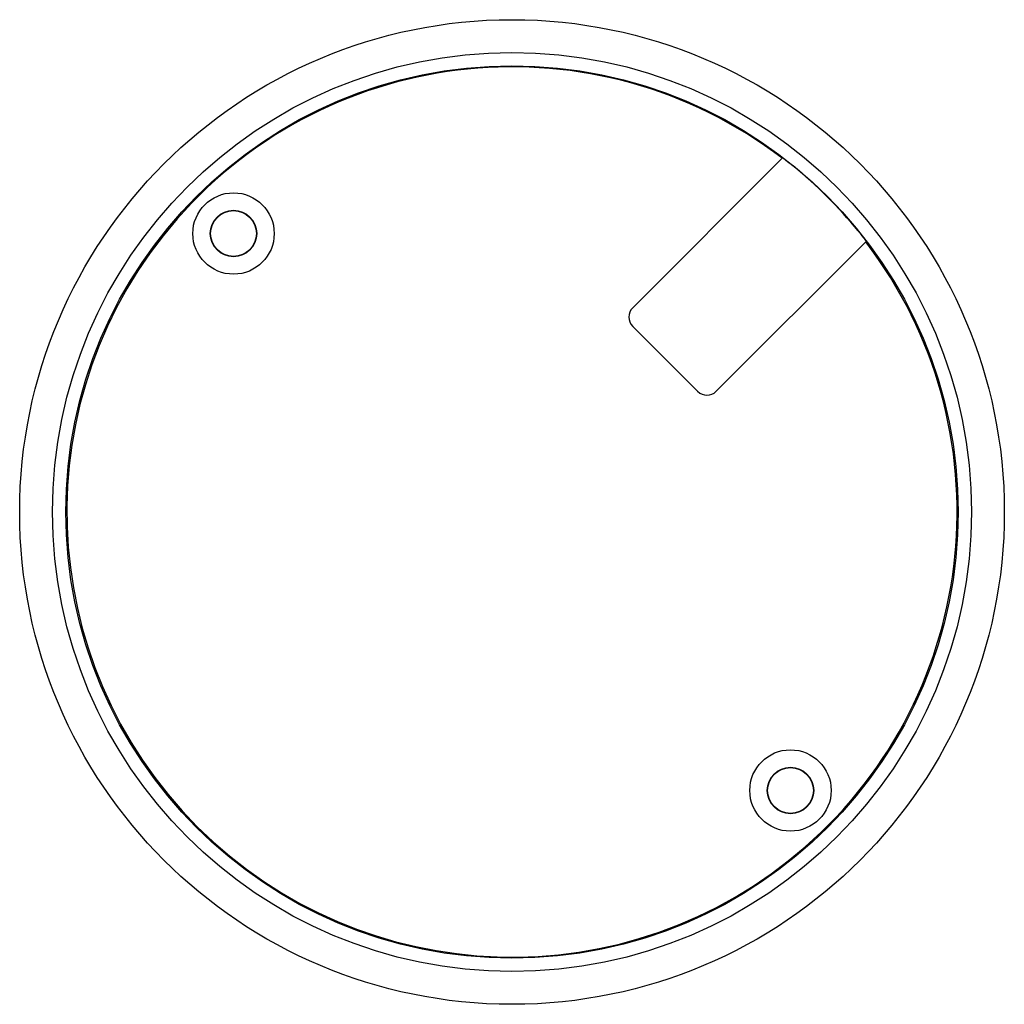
# Model space of a CAD drawing. Header units: millimetres. Extents: x -75 to 0, y 0 to 75.
import ezdxf

# ---------------------------------------------------------------- set-up
doc = ezdxf.new("R2010")
doc.units = ezdxf.units.MM

msp = doc.modelspace()

# ---------------------------------------------------------------- linework, layer by layer
at = {"color": 7, "linetype": 'Continuous', "lineweight": 25}
for p, q in [((-16.886, 64.478), (-28.308, 53.056)), ((-10.522, 58.114), (-21.944, 46.692)), ((-23.358, 46.692), (-28.308, 51.642))]:
    msp.add_line(p, q, dxfattribs=at)
for centre, radius in [((-37.5, 37.5), 37.5), ((-37.5, 37.5), 35), ((-37.5, 37.5), 33.987), ((-58.713, 58.713), 3.1), ((-58.713, 58.713), 1.771), ((-58.713, 58.713), 1.741), ((-16.287, 16.287), 3.1), ((-16.287, 16.287), 1.771), ((-16.287, 16.287), 1.741)]:
    msp.add_circle(centre, radius, dxfattribs=at)
for centre, radius, start, end in [((-37.5, 37.5), 33.904, 52.62724, 37.37276), ((-37.5, 37.5), 33.961, 39.08458, 50.91542), ((-27.601, 52.349), 1, 135, 225), ((-22.651, 47.399), 1, 225, 315)]:
    msp.add_arc(centre, radius, start, end, dxfattribs=at)
for points in [[(-16.886, 64.478), (-16.885, 64.479), (-16.863, 64.463), (-16.781, 64.403), (-16.721, 64.358), (-16.499, 64.188), (-16.295, 64.028), (-16.089, 63.861)], [(-11.139, 58.911), (-11.056, 58.808), (-10.974, 58.707), (-10.824, 58.515), (-10.755, 58.427), (-10.586, 58.205), (-10.52, 58.116), (-10.522, 58.114)]]:
    msp.add_open_spline(points, degree=3, knots=[0, 0, 0, 0, 0.25, 0.25, 0.5, 0.5, 1, 1, 1, 1], dxfattribs=at)

doc.saveas('drawing.dxf')
